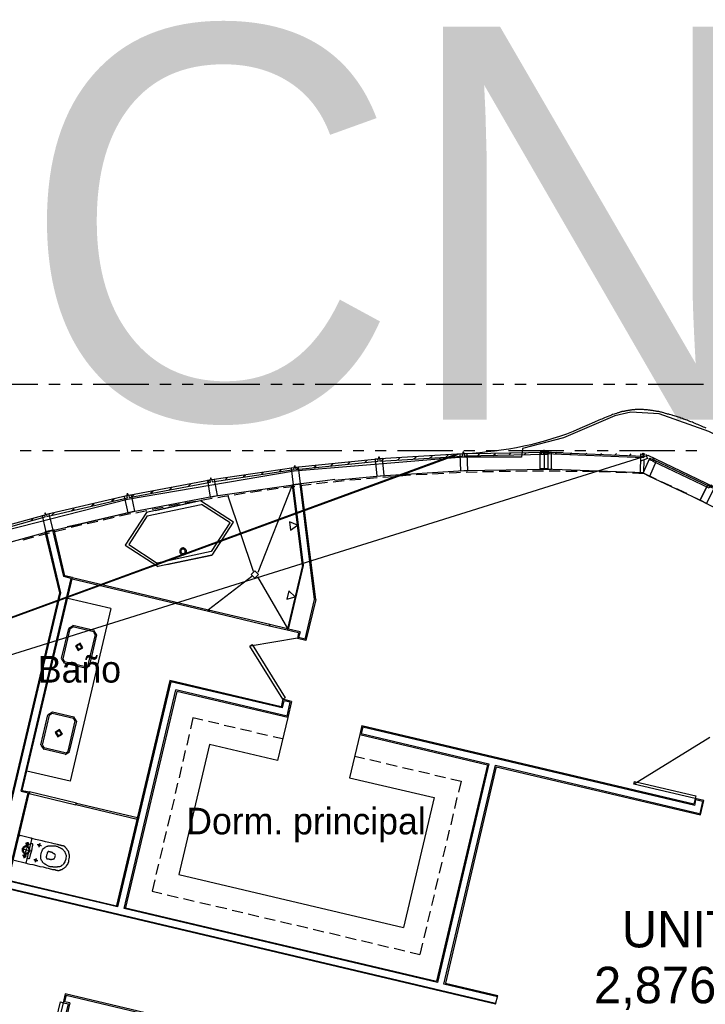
# Model space of a CAD drawing. Header units: feet. Extents: x -79 to 198, y -22 to 181.
# Tile 217 of 256: x 68 to 99, y 135 to 180. Entities that reach past the tile are written whole.
import ezdxf
from ezdxf.enums import TextEntityAlignment as Align

# ---------------------------------------------------------------- set-up
doc = ezdxf.new("R2010")
doc.units = ezdxf.units.FT
for name, color, linetype in [('A-AREA-UNIDAD', 30, 'CONTINUOUS'), ('A-LINEA', 7, 'CONTINUOUS'), ('A-LINEA-FINA', 9, 'CONTINUOUS'), ('A-NOMBRE-ESPACIO', 2, 'CONTINUOUS'), ('A-TEXTO-PDF', 3, 'CONTINUOUS')]:
    doc.layers.add(name, color=color, linetype=linetype)

msp = doc.modelspace()

# ---------------------------------------------------------------- linework, layer by layer
at = {"layer": 'A-AREA-UNIDAD'}
msp.add_lwpolyline([(130.56, 133.7422), (125.872, 140.0889), (120.192, 146.3289), (116.56, 149.6889), (112.88, 152.6933), (107.968, 156.1778), (103.008, 159.0578), (102.96, 159.3778), (101.52, 160.1422), (101.12, 160.1422), (101.088, 160.3733), (99.52, 161.1378), (97.28, 161.9378), (96, 162.0089), (95.28, 161.8489), (92.96, 160.8533), (91.12, 160.3733), (91.072, 159.9822), (88.448, 159.9822), (80.832, 159.3422), (73.312, 158.0622), (66.368, 156.3022)], dxfattribs=at)
at = {"layer": 'A-LINEA'}
for p, q in [((69.28, 163.2578), (66.7733, 163.2578)), ((70.28, 163.2578), (69.7733, 163.2578)), ((71.28, 163.2578), (70.7733, 163.2578)), ((74.28, 163.2578), (71.7733, 163.2578)), ((75.28, 163.2578), (74.7733, 163.2578)), ((76.28, 163.2578), (75.7733, 163.2578)), ((79.28, 163.2578), (76.7733, 163.2578)), ((80.28, 163.2578), (79.7733, 163.2578)), ((81.28, 163.2578), (80.7733, 163.2578)), ((84.28, 163.2578), (81.7733, 163.2578)), ((85.28, 163.2578), (84.7733, 163.2578)), ((86.28, 163.2578), (85.7733, 163.2578)), ((89.28, 163.2578), (86.7733, 163.2578)), ((90.28, 163.2578), (89.7733, 163.2578)), ((91.28, 163.2578), (90.7733, 163.2578)), ((94.28, 163.2578), (91.7733, 163.2578)), ((95.28, 163.2578), (94.7733, 163.2578)), ((96.28, 163.2578), (95.7733, 163.2578)), ((99.28, 163.2578), (96.7733, 163.2578)), ((88.2115, 160.099), (36.6895, 141.2395)), ((88.0906, 160.0939), (36.6895, 141.2395)), ((96.7676, 160.0506), (36.6895, 141.2395)), ((68.9733, 160.2578), (68.48, 160.2578)), ((69.9733, 160.2578), (69.48, 160.2578)), ((72.9733, 160.2578), (70.48, 160.2578)), ((73.9733, 160.2578), (73.48, 160.2578)), ((74.9733, 160.2578), (74.48, 160.2578)), ((77.9733, 160.2578), (75.48, 160.2578)), ((78.9733, 160.2578), (78.48, 160.2578)), ((79.9733, 160.2578), (79.48, 160.2578)), ((82.9733, 160.2578), (80.48, 160.2578)), ((83.9733, 160.2578), (83.48, 160.2578)), ((84.9733, 160.2578), (84.48, 160.2578)), ((84.76, 159.8178), (84.8533, 159.8978)), ((87.9733, 160.2578), (85.48, 160.2578)), ((85.4933, 159.8578), (85.5867, 159.9511)), ((86.2267, 159.8978), (86.32, 159.9911)), ((86.9467, 159.9511), (87.04, 160.0311)), ((87.68, 159.9911), (87.7733, 160.0844)), ((88.9733, 160.2578), (88.48, 160.2578)), ((88.4933, 160.1244), (88.4933, 160.1244)), ((88.4933, 160.0444), (92.2267, 160.1111)), ((89.1067, 160.0444), (89.2, 160.1378)), ((89.9733, 160.2578), (89.48, 160.2578)), ((89.8, 160.0578), (89.8933, 160.1511)), ((92.9733, 160.2578), (90.48, 160.2578)), ((90.4933, 160.0711), (90.5867, 160.1644)), ((91.2, 160.0844), (91.28, 160.1778)), ((91.8933, 160.0978), (91.9867, 160.1778)), ((91.9733, 160.2044), (92.04, 160.2178)), ((92.04, 160.2044), (92.0533, 160.1244)), ((92.6, 160.1111), (92.68, 160.2044)), ((93.2667, 160.0978), (93.3467, 160.1778)), ((93.9733, 160.2578), (93.48, 160.2578)), ((93.9333, 160.0844), (94.0133, 160.1644)), ((94.9733, 160.2578), (94.48, 160.2578)), ((94.6, 160.0711), (94.68, 160.1511)), ((95.2667, 160.0578), (95.3467, 160.1378)), ((97.9733, 160.2578), (95.48, 160.2578)), ((95.9333, 160.0444), (96.0133, 160.1244)), ((96.5467, 160.1644), (96.6267, 160.1111)), ((99.7546, 158.6201), (96.7741, 160.0558)), ((96.8933, 159.8311), (96.8267, 159.9378)), ((96.96, 159.8844), (96.9333, 159.8044)), ((98.9733, 160.2578), (98.48, 160.2578)), ((80.1467, 159.3111), (80.2533, 159.4178)), ((80.9467, 159.4311), (81.04, 159.5244)), ((81.7067, 159.5111), (81.8133, 159.6044)), ((82.48, 159.5911), (82.5733, 159.6844)), ((83.24, 159.6578), (83.3333, 159.7511)), ((84.0133, 159.7378), (84.1067, 159.8311)), ((77.7333, 158.9644), (77.8267, 159.0578)), ((78.5333, 159.0844), (78.64, 159.1778)), ((79.3467, 159.1911), (79.44, 159.2978)), ((83.8267, 158.9778), (83.3333, 158.9378)), ((84.5733, 159.0444), (84.08, 159.0044)), ((85.32, 159.0978), (84.8267, 159.0578)), ((86.8267, 159.2044), (86.32, 159.1778)), ((87.5733, 159.2444), (87.0667, 159.2178)), ((89.0667, 159.2978), (88.5733, 159.2844)), ((89.8133, 159.3244), (89.32, 159.3111)), ((91.32, 159.3511), (90.8133, 159.3378)), ((92.0667, 159.3511), (91.5733, 159.3511)), ((93.5733, 159.3378), (93.0667, 159.3378)), ((94.32, 159.3244), (93.8133, 159.3378)), ((95.0667, 159.2978), (94.5733, 159.3111)), ((95.8133, 159.2711), (95.32, 159.2844)), ((96.6267, 159.2311), (96.0667, 159.2578)), ((97.16, 158.9778), (96.6267, 159.2311)), ((99.2667, 157.9644), (96.84, 159.1111)), ((75.2133, 158.5111), (75.32, 158.6178)), ((76.0667, 158.6711), (76.1733, 158.7778)), ((76.92, 158.8311), (77.0267, 158.9378)), ((79.2, 154.7911), (80.7467, 158.7378)), ((80.8533, 158.6578), (80.3467, 158.5911)), ((81.1467, 158.7778), (80.7467, 158.7378)), ((81.2, 155.0978), (80.7467, 158.7378)), ((81.2533, 155.0978), (80.8, 158.7378)), ((81.7467, 153.5644), (81.0933, 158.7778)), ((81.5867, 158.7511), (81.0933, 158.6844)), ((81.8, 153.5644), (81.1467, 158.7778)), ((82.3333, 158.8311), (81.84, 158.7778)), ((83.08, 158.9111), (82.5867, 158.8578)), ((97.84, 158.6578), (97.3867, 158.8711)), ((72.6, 157.9911), (72.72, 158.0978)), ((73.5067, 158.1911), (73.6133, 158.2978)), ((74.36, 158.3511), (74.4667, 158.4578)), ((77.1333, 158.1111), (76.64, 158.0311)), ((77.84, 158.2311), (78.9733, 154.8444)), ((78.6133, 158.3511), (78.12, 158.2711)), ((79.36, 158.4578), (78.8667, 158.3778)), ((99.1867, 157.9911), (98.7333, 158.2178)), ((70.7867, 157.5644), (70.9067, 157.6711)), ((71.6933, 157.7778), (71.8133, 157.8844)), ((74.16, 157.4978), (76.6, 158.0178)), ((74.2, 157.3378), (76.64, 157.8444)), ((74.92, 157.7111), (74.4267, 157.6178)), ((74.5733, 157.5778), (76.6, 158.0178)), ((76.4, 157.9778), (75.9067, 157.8978)), ((99.2667, 157.9644), (101.64, 156.7111)), ((68.9467, 157.0978), (69.0667, 157.2178)), ((69.8933, 157.3511), (70.0133, 157.4711)), ((73.6667, 157.5378), (71.04, 156.9244)), ((72.72, 157.2578), (72.2267, 157.1378)), ((74.1867, 157.5644), (73.6933, 157.4578)), ((71.04, 156.9244), (70.6, 156.8311)), ((71.2533, 156.9244), (70.7733, 156.8044)), ((71.9867, 157.0844), (71.5067, 156.9778)), ((69.08, 156.3644), (68.6, 156.2311)), ((69.8, 156.5511), (69.32, 156.4311)), ((70.0133, 156.6978), (69.6133, 156.6044)), ((70.2667, 153.8578), (69.6133, 156.6044)), ((70.32, 153.8578), (69.6667, 156.6178)), ((70.4533, 154.5911), (69.96, 156.6844)), ((70.4933, 154.6311), (70.0133, 156.6978)), ((70.5333, 156.7378), (70.04, 156.6178)), ((75.7389, 155.8612), (75.7175, 155.8451)), ((75.7627, 155.8733), (75.7389, 155.8612)), ((75.7882, 155.8811), (75.7627, 155.8733)), ((75.8148, 155.8844), (75.7882, 155.8811)), ((75.8415, 155.8829), (75.8148, 155.8844)), ((75.8675, 155.8769), (75.8415, 155.8829)), ((75.8921, 155.8664), (75.8675, 155.8769)), ((75.9145, 155.8519), (75.8921, 155.8664)), ((74.6533, 155.2178), (77.0933, 155.7378)), ((75.6682, 155.7526), (75.6668, 155.7259)), ((75.6668, 155.7259), (75.67, 155.6994)), ((75.6742, 155.7786), (75.6682, 155.7526)), ((75.67, 155.6994), (75.6778, 155.6738)), ((75.6847, 155.8032), (75.6742, 155.7786)), ((75.6778, 155.6738), (75.6899, 155.65)), ((75.6992, 155.8256), (75.6847, 155.8032)), ((75.6899, 155.65), (75.706, 155.6286)), ((75.7175, 155.8451), (75.6992, 155.8256)), ((75.706, 155.6286), (75.7255, 155.6104)), ((75.721, 155.7451), (75.7201, 155.7277)), ((75.7201, 155.7277), (75.7222, 155.7104)), ((75.7249, 155.7621), (75.721, 155.7451)), ((75.7222, 155.7104), (75.7272, 155.6937)), ((75.7317, 155.7781), (75.7249, 155.7621)), ((75.7255, 155.6104), (75.7479, 155.5958)), ((75.7272, 155.6937), (75.7352, 155.6782)), ((75.7412, 155.7927), (75.7317, 155.7781)), ((75.7352, 155.6782), (75.7456, 155.6643)), ((75.7532, 155.8055), (75.7412, 155.7927)), ((75.7456, 155.6643), (75.7584, 155.6524)), ((75.7479, 155.5958), (75.7725, 155.5853)), ((75.7671, 155.816), (75.7532, 155.8055)), ((75.7584, 155.6524), (75.773, 155.6429)), ((75.7826, 155.8239), (75.7671, 155.816)), ((75.7725, 155.5853), (75.7985, 155.5793)), ((75.773, 155.6429), (75.789, 155.636)), ((75.7993, 155.8289), (75.7826, 155.8239)), ((75.789, 155.636), (75.806, 155.6321)), ((75.7985, 155.5793), (75.8252, 155.5779)), ((75.8166, 155.8311), (75.7993, 155.8289)), ((75.806, 155.6321), (75.8234, 155.6312)), ((75.834, 155.8301), (75.8166, 155.8311)), ((75.8234, 155.6312), (75.8407, 155.6333)), ((75.8252, 155.5779), (75.8518, 155.5811)), ((75.851, 155.8262), (75.834, 155.8301)), ((75.8407, 155.6333), (75.8574, 155.6384)), ((75.867, 155.8194), (75.851, 155.8262)), ((75.8518, 155.5811), (75.8773, 155.5889)), ((75.8574, 155.6384), (75.8729, 155.6463)), ((75.8816, 155.8099), (75.867, 155.8194)), ((75.8729, 155.6463), (75.8868, 155.6567)), ((75.8773, 155.5889), (75.9011, 155.601)), ((75.8944, 155.798), (75.8816, 155.8099)), ((75.8868, 155.6567), (75.8988, 155.6695)), ((75.9048, 155.784), (75.8944, 155.798)), ((75.8988, 155.6695), (75.9083, 155.6841)), ((75.9011, 155.601), (75.9225, 155.6171)), ((75.9128, 155.7685), (75.9048, 155.784)), ((75.9083, 155.6841), (75.9151, 155.7001)), ((75.9178, 155.7518), (75.9128, 155.7685)), ((75.934, 155.8336), (75.9145, 155.8519)), ((75.9151, 155.7001), (75.919, 155.7171)), ((75.9199, 155.7345), (75.9178, 155.7518)), ((75.919, 155.7171), (75.9199, 155.7345)), ((75.9225, 155.6171), (75.9408, 155.6366)), ((75.9501, 155.8123), (75.934, 155.8336)), ((75.9408, 155.6366), (75.9553, 155.659)), ((75.9622, 155.7884), (75.9501, 155.8123)), ((75.9553, 155.659), (75.9658, 155.6836)), ((75.97, 155.7629), (75.9622, 155.7884)), ((75.9658, 155.6836), (75.9718, 155.7096)), ((75.9732, 155.7363), (75.97, 155.7629)), ((75.9718, 155.7096), (75.9732, 155.7363)), ((81.2, 155.0978), (80.5067, 152.1778)), ((80.5733, 152.2178), (81.2533, 155.0978)), ((68.5733, 144.9511), (70.84, 154.5511)), ((70.7733, 154.5111), (70.4533, 154.5911)), ((70.84, 154.5511), (70.4933, 154.6311)), ((78.92, 154.6044), (76.9733, 153.0978)), ((79.1733, 154.5778), (80.5333, 152.2578)), ((68.52, 144.9111), (70.7733, 154.5111)), ((67.8, 143.4178), (70.2667, 153.8578)), ((67.84, 143.3511), (70.32, 153.8578)), ((72.5733, 153.1511), (70.6267, 153.6044)), ((81.32, 151.7778), (81.7467, 153.5644)), ((81.8, 153.5644), (81.36, 151.7111)), ((72.56, 153.1511), (70.7333, 145.3644)), ((76.9333, 153.0711), (76.9333, 153.0711)), ((76.9333, 153.0711), (76.9333, 153.0711)), ((70.8717, 152.3733), (70.6712, 152.2495)), ((70.8564, 152.3084), (70.736, 152.2342)), ((71.8, 152.0978), (70.84, 152.3244)), ((71.8133, 152.1644), (70.8533, 152.3911)), ((79.68, 152.4178), (79.68, 152.4178)), ((70.6533, 152.2578), (70.3333, 150.8978)), ((70.72, 152.2444), (70.4, 150.8844)), ((71.5467, 150.6178), (71.88, 151.9778)), ((71.6133, 150.5911), (71.9333, 151.9644)), ((71.8773, 151.9614), (71.803, 152.0818)), ((71.9422, 151.946), (71.8184, 152.1466)), ((80.48, 152.2311), (80.48, 152.2311)), ((81.0267, 152.0578), (80.5067, 152.1778)), ((81.0933, 152.0978), (80.5733, 152.2178)), ((81.0267, 152.0578), (80.9733, 151.8044)), ((81.0933, 152.0978), (81.0267, 151.8444)), ((80.9779, 151.8086), (78.8373, 151.4614)), ((81.36, 151.7111), (80.9733, 151.8044)), ((81.32, 151.7778), (81.0267, 151.8444)), ((70.3378, 150.8895), (70.4616, 150.6889)), ((70.4027, 150.8742), (70.477, 150.7538)), ((70.4533, 150.6978), (71.4133, 150.4711)), ((70.48, 150.7644), (71.4267, 150.5378)), ((71.4216, 150.4623), (71.6222, 150.586)), ((71.4369, 150.5271), (71.5573, 150.6014)), ((75.2267, 149.9111), (72.8133, 139.6978)), ((75.2667, 149.8444), (72.8667, 139.6978)), ((80.24, 148.7244), (75.2267, 149.9111)), ((80.28, 148.6711), (75.2667, 149.8444)), ((73.16, 139.6178), (75.4933, 149.4844)), ((75.5333, 149.4178), (73.2133, 139.6044)), ((80.5067, 148.2978), (75.4933, 149.4844)), ((80.5467, 148.2444), (75.5333, 149.4178)), ((80.32, 149.0578), (80.24, 148.7244)), ((80.36, 148.9911), (80.28, 148.6711)), ((80.7067, 148.9644), (80.32, 149.0578)), ((80.6533, 148.9244), (80.36, 148.9911)), ((80.5067, 148.2978), (80.6533, 148.9244)), ((80.7067, 148.9644), (80.5467, 148.2444)), ((69.4133, 147.0044), (69.7333, 148.3644)), ((69.48, 146.9911), (69.8, 148.3511)), ((69.9383, 148.48), (69.7378, 148.3561)), ((69.923, 148.4151), (69.8027, 148.3408)), ((69.92, 148.4311), (70.88, 148.2044)), ((69.9333, 148.4978), (70.8933, 148.2711)), ((70.9467, 148.0844), (70.6267, 146.7244)), ((71.0133, 148.0711), (70.6933, 146.6978)), ((70.9573, 148.0815), (70.883, 148.2018)), ((71.0222, 148.0661), (70.8983, 148.2666)), ((76.2667, 148.2178), (76.16, 147.7244)), ((76.7067, 148.1111), (76.2667, 148.2178)), ((77.44, 147.9511), (76.96, 148.0578)), ((78.1733, 147.7778), (77.68, 147.8844)), ((80.5467, 148.2444), (80.08, 146.2978)), ((83.88, 147.8711), (83.7867, 147.4711)), ((83.88, 147.8711), (98.84, 144.3378)), ((76.0933, 147.4711), (75.9867, 146.9911)), ((78.9067, 147.6044), (78.4133, 147.7111)), ((79.6267, 147.4311), (79.1467, 147.5378)), ((83.7867, 147.4711), (83.32, 145.5244)), ((83.7867, 147.4711), (89.5467, 146.1111)), ((83.92, 147.8044), (83.8533, 147.5111)), ((83.8533, 147.5111), (89.6, 146.1511)), ((98.88, 144.2711), (83.92, 147.8044)), ((69.4178, 146.9961), (69.5417, 146.7956)), ((69.4827, 146.9808), (69.557, 146.8605)), ((77.0133, 147.0178), (75.6267, 141.1511)), ((80.08, 146.2978), (77.0133, 147.0178)), ((80.3067, 147.2711), (79.88, 147.3644)), ((99.5512, 147.3419), (96.1425, 145.2357)), ((70.4933, 146.5778), (69.5333, 146.8044)), ((70.5067, 146.6444), (69.5467, 146.8711)), ((70.5017, 146.5689), (70.7022, 146.6928)), ((70.517, 146.6338), (70.6373, 146.7081)), ((75.92, 146.7511), (75.8133, 146.2578)), ((83.56, 146.4978), (84, 146.3911)), ((84.24, 146.3378), (84.7333, 146.2178)), ((84.9733, 146.1644), (85.4667, 146.0444)), ((89.5467, 146.1111), (87.24, 136.3511)), ((89.6, 146.1511), (87.28, 136.2844)), ((70.7333, 145.3644), (68.7867, 145.8178)), ((75.7467, 146.0178), (75.64, 145.5244)), ((85.7067, 145.9911), (86.1867, 145.8711)), ((86.44, 145.8178), (86.92, 145.7111)), ((87.16, 145.6444), (87.6533, 145.5378)), ((87.5733, 136.2178), (89.8933, 146.0844)), ((89.9333, 146.0178), (87.64, 136.2578)), ((89.8933, 146.0844), (99.0933, 143.9111)), ((89.9333, 146.0178), (99.1333, 143.8444)), ((75.5733, 145.2844), (75.4667, 144.8044)), ((83.32, 145.5244), (87.1333, 144.6311)), ((87.8933, 145.4711), (88.3467, 145.3644)), ((88.3467, 145.3644), (88.2267, 144.8711)), ((67.8933, 140.8711), (68.84, 144.8444)), ((67.96, 140.8978), (68.9067, 144.8844)), ((68.52, 144.9111), (68.84, 144.8444)), ((68.5733, 144.9511), (68.9067, 144.8844)), ((71.04, 144.3378), (71.04, 144.3378)), ((71.04, 144.3378), (71.04, 144.3378)), ((75.4133, 144.5511), (75.2933, 144.0711)), ((87.1333, 144.6311), (85.7467, 138.7644)), ((88.16, 144.6311), (88.0533, 144.1378)), ((98.8933, 144.5911), (98.84, 144.3378)), ((98.88, 144.2711), (98.9333, 144.5244)), ((99.2933, 144.4978), (98.8933, 144.5911)), ((99.2267, 144.4578), (98.9333, 144.5244)), ((99.2267, 144.4578), (99.1067, 143.9111)), ((99.1333, 143.8444), (99.2933, 144.4978)), ((87.9867, 143.8978), (87.88, 143.4044)), ((75.24, 143.8311), (75.12, 143.3378)), ((75.0667, 143.0978), (74.9467, 142.6044)), ((87.8133, 143.1644), (87.7067, 142.6844)), ((89.9067, 135.3111), (57.9867, 142.8444)), ((58.04, 142.8844), (89.9067, 135.3511)), ((68.4841, 142.9099), (68.4279, 142.8752)), ((68.96, 142.7911), (68.48, 142.9111)), ((68.76, 141.7244), (69, 142.7378)), ((69.0121, 142.7337), (68.9774, 142.7899)), ((74.8933, 142.3644), (74.7733, 141.8844)), ((87.6533, 142.4311), (87.5333, 141.9511)), ((68.2133, 141.8044), (68.7067, 141.6844)), ((68.7159, 141.6724), (68.7721, 141.7071)), ((87.48, 141.7111), (87.36, 141.2178)), ((74.72, 141.6311), (74.6, 141.1511)), ((72.8667, 139.6978), (67.8933, 140.8711)), ((67.96, 140.8978), (72.8267, 139.7511)), ((74.5467, 140.9111), (74.4267, 140.4044)), ((75.6267, 141.1511), (85.7467, 138.7644)), ((87.3067, 140.9778), (87.1867, 140.4844)), ((74.4267, 140.4044), (74.8667, 140.2978)), ((75.1067, 140.2444), (75.6, 140.1244)), ((75.84, 140.0711), (76.32, 139.9511)), ((76.5733, 139.8978), (77.0533, 139.7911)), ((87.1333, 140.2444), (87.0133, 139.7644)), ((87.28, 136.2844), (73.16, 139.6178)), ((73.1733, 139.6711), (87.24, 136.3511)), ((77.2933, 139.7244), (77.7867, 139.6178)), ((78.0267, 139.5511), (78.52, 139.4444)), ((86.96, 139.5111), (86.84, 139.0311)), ((78.76, 139.3778), (79.24, 139.2711)), ((79.4933, 139.2044), (79.9733, 139.0978)), ((80.2133, 139.0444), (80.7067, 138.9244)), ((80.9467, 138.8711), (81.44, 138.7511)), ((81.68, 138.6978), (82.16, 138.5778)), ((86.7867, 138.7911), (86.6667, 138.2978)), ((82.4133, 138.5244), (82.8933, 138.4044)), ((83.1333, 138.3511), (83.6267, 138.2311)), ((83.8667, 138.1778), (84.36, 138.0578)), ((84.6, 138.0044), (85.08, 137.8844)), ((85.3333, 137.8311), (85.8133, 137.7111)), ((86.0533, 137.6578), (86.4933, 137.5511)), ((86.6133, 138.0578), (86.4933, 137.5511)), ((89.9867, 135.6444), (87.5733, 136.2178)), ((87.64, 136.2578), (90, 135.6978)), ((70.5067, 135.7778), (70.4133, 135.3778)), ((70.5467, 135.7111), (70.48, 135.4178)), ((79.2533, 133.7111), (70.5067, 135.7778)), ((70.5467, 135.7111), (79.2, 133.6711)), ((89.9067, 135.3111), (90, 135.6978)), ((70.1333, 133.1378), (70.6533, 135.3244)), ((70.72, 135.3644), (70.2, 133.1778)), ((70.4133, 135.3778), (70.6533, 135.3244)), ((70.72, 135.3644), (70.48, 135.4178))]:
    msp.add_line(p, q, dxfattribs=at)
for points in [[(99.4, 161.2844), (99.3333, 161.3111), (99.28, 161.3378), (99.2133, 161.3644), (99.1467, 161.3911), (99.08, 161.4178), (99.0133, 161.4444), (98.96, 161.4711), (98.8933, 161.4978), (98.8267, 161.5244), (98.7733, 161.5511), (98.7067, 161.5778), (98.6533, 161.5911), (98.6, 161.6178), (98.5333, 161.6444), (98.48, 161.6578), (98.4267, 161.6844), (98.3733, 161.6978), (98.32, 161.7244), (98.2533, 161.7378), (98.2, 161.7644), (98.1467, 161.7778), (98.1067, 161.7911), (98.0533, 161.8178), (98, 161.8311), (97.9467, 161.8444), (97.8933, 161.8578), (97.8533, 161.8711), (97.8, 161.8844), (97.7467, 161.8978), (97.7067, 161.9111), (97.6533, 161.9244), (97.6133, 161.9378), (97.56, 161.9511), (97.52, 161.9644), (97.48, 161.9778), (97.4267, 161.9911), (97.3867, 162.0044), (97.3467, 162.0044), (97.3067, 162.0178), (97.2533, 162.0311), (97.2133, 162.0311), (97.1733, 162.0444), (97.1333, 162.0578), (97.0933, 162.0578), (97.0533, 162.0711), (97.0133, 162.0711), (96.9733, 162.0844), (96.9333, 162.0844), (96.9067, 162.0844), (96.8667, 162.0978), (96.8267, 162.0978), (96.7867, 162.0978), (96.7467, 162.1111), (96.72, 162.1111), (96.68, 162.1111), (96.64, 162.1111), (96.6133, 162.1111), (96.5733, 162.1244), (96.5467, 162.1244), (96.5067, 162.1244), (96.48, 162.1244), (96.44, 162.1244), (96.4133, 162.1244), (96.3733, 162.1244), (96.3467, 162.1244), (96.32, 162.1244), (96.28, 162.1244), (96.2533, 162.1244), (96.2267, 162.1244), (96.1867, 162.1244), (96.16, 162.1111), (96.1333, 162.1111), (96.0933, 162.1111), (96.0667, 162.1111), (96.04, 162.1111), (96.0133, 162.0978), (95.9733, 162.0978), (95.9467, 162.0978), (95.92, 162.0844), (95.8933, 162.0844), (95.8667, 162.0844), (95.84, 162.0711), (95.8, 162.0711), (95.7733, 162.0711), (95.7467, 162.0578), (95.72, 162.0578), (95.6933, 162.0444), (95.6667, 162.0444), (95.64, 162.0311), (95.6, 162.0311), (95.5733, 162.0178), (95.5467, 162.0178), (95.52, 162.0044), (95.4933, 161.9911), (95.4667, 161.9911), (95.44, 161.9778), (95.4133, 161.9778), (95.3467, 161.9511), (95.2933, 161.9378), (95.24, 161.9111), (95.1733, 161.8978), (95.12, 161.8711), (95.0533, 161.8444), (95, 161.8311), (94.9333, 161.8044), (94.88, 161.7778), (94.8133, 161.7511), (94.7467, 161.7244), (94.6933, 161.6978), (94.6267, 161.6711), (94.56, 161.6444), (94.4933, 161.6178), (94.4267, 161.5911), (94.36, 161.5511), (94.0133, 161.4044), (93.7067, 161.2711), (93.4, 161.1378), (93.0933, 161.0178), (92.7867, 160.9111), (92.48, 160.8178), (92.16, 160.7111), (91.8267, 160.6178), (91.4933, 160.5378), (91.1733, 160.4711), (90.84, 160.4044), (90.4933, 160.3378), (90.16, 160.2978), (89.8533, 160.2444), (89.5333, 160.2178), (89.2, 160.1778), (88.8667, 160.1511), (88.5067, 160.1244), (88.2, 160.1111)], [(91.92, 160.2178), (92.0667, 160.2178), (92.0667, 160.2978), (92.1067, 160.2978), (92.1067, 160.2178), (92.2533, 160.2178)], [(80.9067, 159.4178), (84.6133, 159.8044), (84.6, 159.8844), (80.8933, 159.5111), (80.9067, 159.4178)], [(84.8133, 159.9111), (84.6667, 159.8978), (84.6667, 159.9778), (84.6267, 159.9778), (84.6267, 159.8844), (84.48, 159.8844), (84.5467, 159.1244), (84.88, 159.1511), (84.8133, 159.9111)], [(88.4133, 160.0311), (88.4133, 160.1244), (84.6933, 159.8978), (84.6933, 159.8044)], [(84.6933, 159.8044), (88.4133, 160.0311), (88.4133, 160.0444)], [(88.6267, 160.1244), (88.48, 160.1244), (88.4667, 160.2044), (88.4267, 160.2044), (88.4267, 160.1244), (88.2933, 160.1111), (88.32, 159.3644), (88.6533, 159.3778), (88.6267, 160.1244)], [(92.2267, 160.1111), (92.2267, 160.1644), (92.2267, 160.1911), (89.6933, 160.1378), (88.4933, 160.1244), (88.4933, 160.0444)], [(92.2533, 160.2044), (92.2533, 159.4578), (91.92, 159.4578), (91.92, 160.2044)], [(92.08, 159.4578), (96.5867, 159.2844), (96.6, 159.8578)], [(92.4267, 160.1644), (92.4267, 160.1911), (92.2933, 160.1911), (92.2933, 160.2711), (92.24, 160.2711), (92.24, 160.1911), (92.0933, 160.1911), (92.0933, 160.1644), (92.0933, 159.4444), (92.4267, 159.4444), (92.4267, 160.1644)], [(92.1333, 160.2178), (92.2267, 160.2044), (96.5733, 160.0311), (96.5733, 159.9511)], [(96.5733, 159.9511), (92.1333, 160.1244), (92.1333, 160.2044)], [(92.9467, 160.1778), (92.3067, 160.1911), (92.3067, 160.1644), (92.3067, 160.1111)], [(96.4267, 159.2711), (96.4533, 160.0444), (96.4533, 160.1244), (96.6267, 160.1111)], [(96.6667, 160.1111), (96.72, 159.9778), (96.7467, 159.9111), (96.44, 159.7911)], [(96.6, 160.0444), (96.5067, 160.0978), (96.5467, 160.1644)], [(96.8533, 159.9378), (96.9867, 159.8711), (97.0133, 159.9511), (97.0533, 159.9378), (97.0133, 159.8578), (97.1467, 159.8044), (96.84, 159.1111), (96.5467, 159.2578), (96.8533, 159.9378)], [(99.5333, 158.5778), (97, 159.7778), (97.04, 159.8578), (99.56, 158.6578), (99.5333, 158.5778)], [(77.1333, 158.8711), (80.8267, 159.4178), (80.8133, 159.4978), (77.12, 158.9511), (77.1333, 158.8711)], [(81.0267, 159.5244), (80.88, 159.4978), (80.8667, 159.5911), (80.8267, 159.5778), (80.84, 159.4978), (80.6933, 159.4844), (80.7867, 158.7378), (81.1067, 158.7778), (81.0267, 159.5244)], [(82.6533, 158.9378), (84.7067, 159.1378), (88.48, 159.3778), (92.2667, 159.4444)], [(77.24, 158.9778), (77.1067, 158.9511), (77.0933, 159.0311), (77.0533, 159.0311), (77.0667, 158.9511), (76.92, 158.9244), (77.04, 158.1778), (77.3733, 158.2444), (77.24, 158.9778)], [(82.6533, 158.9644), (82.2267, 158.9111), (80.7867, 158.7378)], [(86.0667, 159.1644), (86.0267, 159.1644), (85.5733, 159.1244)], [(88.32, 159.2844), (88.1467, 159.2711), (87.8133, 159.2578)], [(90.5733, 159.3378), (90.2667, 159.3378), (90.0667, 159.3378)], [(92.8133, 159.3511), (92.3867, 159.3511), (92.32, 159.3511)], [(57.0533, 152.3244), (59.0267, 153.1511), (62.5733, 154.4711), (66.16, 155.6311), (69.8133, 156.6444), (73.4933, 157.5111), (77.2, 158.2178), (80.7867, 158.7378)], [(73.3867, 158.1644), (77.0533, 158.8578), (77.04, 158.9378), (73.3733, 158.2444), (73.3867, 158.1644)], [(80.1067, 158.5644), (79.7067, 158.5111), (79.6133, 158.4978)], [(98.52, 158.3378), (98.4133, 158.3911), (98.0667, 158.5511)], [(99.7467, 158.5644), (99.6133, 158.6178), (99.6533, 158.6978), (99.6133, 158.7111), (99.5867, 158.6444), (99.4533, 158.7111), (99.12, 158.0444), (99.4133, 157.8844), (99.7467, 158.5644)], [(99.12, 158.0444), (99.4533, 158.7111), (99.5867, 158.6444), (99.6133, 158.7111), (99.6533, 158.6978), (99.6133, 158.6178)], [(69.68, 157.2978), (73.32, 158.1511), (73.2933, 158.2311), (69.6667, 157.3911), (69.68, 157.2978)], [(73.4933, 158.2711), (73.36, 158.2444), (73.3333, 158.3244), (73.2933, 158.3244), (73.32, 158.2444), (73.1733, 158.2044), (73.3333, 157.4711), (73.6533, 157.5378), (73.4933, 158.2711)], [(77.88, 158.2311), (77.6, 158.1911), (77.3867, 158.1511)], [(75.6533, 157.8578), (75.52, 157.8311), (75.1733, 157.7644)], [(77.1331, 155.5651), (78.0926, 157.0442), (76.6136, 158.0038)], [(77.0997, 155.7216), (77.9362, 157.0108), (76.6469, 157.8473)], [(66.0133, 156.2844), (69.6, 157.2844), (69.5867, 157.3644), (65.9867, 156.3644), (66.0133, 156.2844)], [(69.7867, 157.4178), (69.64, 157.3778), (69.6267, 157.4578), (69.5867, 157.4578), (69.6, 157.3644), (69.4667, 157.3378), (69.64, 156.6044), (69.9733, 156.6844), (69.7867, 157.4178)], [(73.4533, 157.4178), (73.44, 157.4178), (72.96, 157.3111)], [(74.1736, 157.4838), (73.214, 156.0047), (74.6931, 155.0451)], [(74.2069, 157.3273), (73.3705, 156.0381), (74.6597, 155.2016)], [(75.0933, 155.1378), (77.12, 155.5644), (74.68, 155.0444)], [(70.84, 154.5511), (76.9733, 153.0978), (76.96, 153.0178), (70.8267, 154.4711), (70.84, 154.5511)], [(79.2267, 154.6911), (79.06, 154.8578), (78.8933, 154.6911), (79.06, 154.5244), (79.2267, 154.6911)], [(70.88, 154.4978), (70.88, 154.4978), (70.88, 154.4978)], [(79.72, 152.3644), (76.96, 153.0178), (76.9733, 153.0978), (79.7333, 152.4444), (79.72, 152.3644)], [(77.0133, 153.0444), (77.0133, 153.0444), (77.0133, 153.0444)], [(80.5067, 152.1778), (79.72, 152.3644), (79.7333, 152.4444), (80.5333, 152.2578), (80.5067, 152.1778)], [(79.7733, 152.3911), (79.7733, 152.3911), (79.7733, 152.3911)], [(71.1784, 151.5866), (70.9778, 151.4629), (71.1016, 151.2623), (71.3022, 151.386), (71.1784, 151.5866)], [(71.1692, 151.5477), (71.0167, 151.4536), (71.1108, 151.3012), (71.2633, 151.3952), (71.1692, 151.5477)], [(80.32, 149.0578), (78.8267, 151.4578), (78.9333, 151.5244), (80.4267, 149.1244), (80.32, 149.0578)], [(70.1817, 147.3689), (70.3822, 147.4928), (70.2583, 147.6933), (70.0578, 147.5694), (70.1817, 147.3689)], [(70.1909, 147.4078), (70.3433, 147.502), (70.2491, 147.6544), (70.0967, 147.5602), (70.1909, 147.4078)], [(98.8933, 144.5911), (96.1333, 145.2311), (96.16, 145.3511), (98.92, 144.7111), (98.8933, 144.5911)], [(68.88, 144.8044), (70.9867, 144.2978), (71.0133, 144.3778), (68.9067, 144.8844), (68.88, 144.8044)], [(68.9333, 144.8311), (68.9333, 144.8311), (68.9333, 144.8311)], [(70.96, 144.3511), (70.96, 144.3511), (70.96, 144.3511)], [(73.7467, 143.6444), (70.9867, 144.2978), (71.0133, 144.3778), (73.7733, 143.7244), (73.7467, 143.6444)], [(73.72, 143.6978), (73.72, 143.6978), (73.72, 143.6978)], [(68.7067, 141.6844), (68.7333, 141.6844), (68.8, 141.6578), (68.92, 141.6311), (69.0533, 141.6044), (69.2133, 141.5644), (69.36, 141.5244), (69.52, 141.4978), (69.6533, 141.4578), (69.7467, 141.4444), (69.84, 141.4178), (69.8933, 141.4044), (69.9333, 141.3911), (69.96, 141.3911), (69.9867, 141.3911), (70, 141.3778), (70.0133, 141.3778), (70.0267, 141.3778), (70.04, 141.3778), (70.0533, 141.3644), (70.0667, 141.3644), (70.08, 141.3644), (70.0933, 141.3511), (70.12, 141.3511), (70.1333, 141.3511), (70.1467, 141.3511), (70.16, 141.3378), (70.1733, 141.3378), (70.1867, 141.3378), (70.2, 141.3378), (70.2133, 141.3378), (70.24, 141.3378), (70.2533, 141.3511), (70.2667, 141.3511), (70.28, 141.3511), (70.2933, 141.3644), (70.32, 141.3644), (70.3333, 141.3778), (70.3467, 141.3911), (70.3733, 141.3911), (70.3867, 141.4044), (70.4, 141.4178), (70.4267, 141.4311), (70.44, 141.4444), (70.4533, 141.4444), (70.48, 141.4578), (70.4933, 141.4711), (70.52, 141.4978), (70.5333, 141.5111), (70.56, 141.5378), (70.5733, 141.5511), (70.6, 141.5911), (70.6267, 141.6311), (70.64, 141.6711), (70.6667, 141.7378), (70.68, 141.8044), (70.6933, 141.8711), (70.7067, 141.9378), (70.7067, 141.9911), (70.7067, 142.0311), (70.6933, 142.0711), (70.6933, 142.0978), (70.68, 142.1244), (70.6667, 142.1511), (70.6667, 142.1778), (70.6533, 142.2044), (70.64, 142.2178), (70.6267, 142.2444), (70.6133, 142.2578), (70.6, 142.2711), (70.6, 142.2844), (70.5867, 142.3111), (70.5733, 142.3244), (70.56, 142.3378), (70.5467, 142.3511), (70.5333, 142.3644), (70.52, 142.3778), (70.5067, 142.3911), (70.5067, 142.4044), (70.4933, 142.4178), (70.48, 142.4178), (70.4667, 142.4311), (70.4533, 142.4311), (70.44, 142.4444), (70.4133, 142.4444), (70.4, 142.4578), (70.3867, 142.4578), (70.3733, 142.4578), (70.36, 142.4578), (70.3467, 142.4711), (70.3333, 142.4711), (70.32, 142.4711), (70.3067, 142.4711), (70.2933, 142.4844), (70.28, 142.4844), (70.2667, 142.4844), (70.2533, 142.4844), (70.24, 142.4844), (70.2267, 142.4978), (70.2, 142.4978), (70.16, 142.5111), (70.0933, 142.5244), (70.0133, 142.5378), (69.9067, 142.5644), (69.7733, 142.6044), (69.6267, 142.6311), (69.4667, 142.6711), (69.32, 142.7111), (69.1733, 142.7378), (69.0667, 142.7644), (68.9867, 142.7911), (68.96, 142.7911)], [(68.9067, 142.5111), (68.8933, 142.5111), (68.88, 142.5111), (68.8533, 142.5244), (68.8267, 142.5244), (68.8, 142.5378), (68.76, 142.5378), (68.7467, 142.5511), (68.72, 142.5511)], [(68.8667, 142.5111), (68.8667, 142.5244), (68.8667, 142.5378), (68.8667, 142.5511), (68.8533, 142.5511), (68.8533, 142.5644), (68.8533, 142.5778), (68.84, 142.5778), (68.8267, 142.5911), (68.8133, 142.5911), (68.8, 142.5911), (68.7867, 142.5911), (68.7733, 142.5778), (68.76, 142.5778), (68.76, 142.5644), (68.7467, 142.5511), (68.7467, 142.5378), (68.7467, 142.5244), (68.7467, 142.5111), (68.7467, 142.4978), (68.76, 142.4978), (68.76, 142.4844), (68.7733, 142.4844), (68.7867, 142.4711), (68.8, 142.4711), (68.8133, 142.4711), (68.8267, 142.4711), (68.84, 142.4844), (68.8533, 142.4844), (68.8533, 142.4978), (68.8667, 142.5111)], [(68.8267, 142.6178), (68.8267, 142.6044), (68.8133, 142.5911), (68.8133, 142.5644), (68.8, 142.5244), (68.8, 142.4844), (68.7867, 142.4578), (68.7733, 142.4178), (68.7733, 142.4044), (68.7733, 142.3911)], [(68.84, 142.5244), (68.84, 142.5378), (68.84, 142.5511), (68.8267, 142.5511), (68.8133, 142.5644), (68.8, 142.5644), (68.7867, 142.5644), (68.7867, 142.5511), (68.7733, 142.5378), (68.7733, 142.5244), (68.7733, 142.5111), (68.7867, 142.5111), (68.7867, 142.4978), (68.8, 142.4978), (68.8133, 142.4978), (68.8267, 142.4978), (68.8267, 142.5111), (68.84, 142.5111), (68.84, 142.5244)], [(68.96, 142.5644), (68.9867, 142.5511), (69, 142.5511), (69.0133, 142.5511), (69.0267, 142.5511), (69.04, 142.5378), (69.04, 142.5244), (69.0533, 142.5244), (69.04, 142.5111), (69.04, 142.4711), (69.0267, 142.4178), (69, 142.3378), (68.9867, 142.2311), (68.96, 142.1378), (68.9333, 142.0444), (68.92, 141.9644), (68.9067, 141.9111), (68.9067, 141.8978), (68.8933, 141.8844), (68.8933, 141.8711), (68.88, 141.8711), (68.8667, 141.8711), (68.8533, 141.8844), (68.84, 141.8844), (68.8267, 141.8844), (68.8133, 141.8844), (68.8, 141.8844), (68.8, 141.8978)], [(69.36, 142.5644), (69.36, 142.5511), (69.3467, 142.5244), (69.3467, 142.4978), (69.3333, 142.4578), (69.3333, 142.4311), (69.32, 142.4044), (69.32, 142.3911)], [(69.0133, 142.2044), (69, 142.2044), (68.96, 142.2178), (68.8933, 142.2311), (68.8267, 142.2444), (68.7467, 142.2578), (68.68, 142.2844), (68.6267, 142.2978), (68.5733, 142.3111), (68.56, 142.3111)], [(68.92, 142.2178), (68.92, 142.2578), (68.92, 142.2844), (68.9067, 142.3111), (68.9067, 142.3378), (68.88, 142.3644), (68.8667, 142.3911), (68.84, 142.4044), (68.8133, 142.4311), (68.7867, 142.4311), (68.76, 142.4444), (68.72, 142.4444), (68.6933, 142.4311), (68.6667, 142.4178), (68.64, 142.4044), (68.6133, 142.3911), (68.6, 142.3644), (68.5867, 142.3378), (68.5733, 142.3111), (68.5733, 142.2711), (68.5733, 142.2444), (68.5733, 142.2178), (68.5867, 142.1911), (68.6, 142.1644), (68.6267, 142.1378), (68.6533, 142.1244), (68.68, 142.0978), (68.7067, 142.0978), (68.7333, 142.0844), (68.7733, 142.0844), (68.8, 142.0978), (68.8267, 142.1111), (68.8533, 142.1244), (68.8667, 142.1378), (68.8933, 142.1644), (68.9067, 142.1911), (68.92, 142.2178)], [(68.88, 142.2311), (68.88, 142.2578), (68.88, 142.2844), (68.8667, 142.2978), (68.8667, 142.3244), (68.8533, 142.3511), (68.84, 142.3644), (68.8133, 142.3778), (68.8, 142.3911), (68.7733, 142.3911), (68.7467, 142.4044), (68.72, 142.4044), (68.7067, 142.3911), (68.68, 142.3911), (68.6667, 142.3778), (68.64, 142.3511), (68.6267, 142.3378), (68.6133, 142.3244), (68.6133, 142.2978), (68.6133, 142.2711), (68.6133, 142.2444), (68.6133, 142.2178), (68.6267, 142.2044), (68.64, 142.1778), (68.6533, 142.1644), (68.6667, 142.1511), (68.6933, 142.1378), (68.7067, 142.1378), (68.7333, 142.1244), (68.76, 142.1244), (68.7867, 142.1378), (68.8, 142.1378), (68.8267, 142.1511), (68.84, 142.1644), (68.8533, 142.1911), (68.8667, 142.2044), (68.88, 142.2311)], [(68.7067, 142.1244), (68.7067, 142.1111), (68.7067, 142.0978), (68.6933, 142.0711), (68.6933, 142.0311), (68.68, 141.9911), (68.6667, 141.9511), (68.6667, 141.9244), (68.6533, 141.9111), (68.6533, 141.8978)], [(68.76, 142.3378), (68.76, 142.3244), (68.7467, 142.2978), (68.7467, 142.2711), (68.7333, 142.2444), (68.7333, 142.2178), (68.72, 142.1911), (68.72, 142.1778), (68.72, 142.1644)], [(69.44, 142.4578), (69.4267, 142.4578), (69.4133, 142.4711), (69.3867, 142.4711), (69.36, 142.4711), (69.3333, 142.4844), (69.3067, 142.4978), (69.28, 142.4978), (69.2533, 142.4978)], [(69.3733, 142.4711), (69.3733, 142.4844), (69.3733, 142.4978), (69.36, 142.5111), (69.3467, 142.5111), (69.3333, 142.5111), (69.32, 142.5111), (69.3067, 142.4978), (69.3067, 142.4844), (69.3067, 142.4711), (69.3067, 142.4578), (69.32, 142.4578), (69.3333, 142.4444), (69.3467, 142.4444), (69.36, 142.4444), (69.36, 142.4578), (69.3733, 142.4578), (69.3733, 142.4711)], [(69.4267, 142.0978), (69.44, 142.1644), (69.4667, 142.2311), (69.4933, 142.2711), (69.52, 142.3111), (69.5467, 142.3511), (69.5867, 142.3778), (69.6133, 142.3911), (69.64, 142.4044), (69.6667, 142.4178), (69.6933, 142.4311), (69.72, 142.4311), (69.7333, 142.4444), (69.76, 142.4444), (69.7867, 142.4444), (69.8, 142.4578), (69.8267, 142.4578), (69.84, 142.4578), (69.8667, 142.4578), (69.88, 142.4578), (69.9067, 142.4578), (69.9333, 142.4578), (69.9467, 142.4578), (69.9733, 142.4578), (70, 142.4578), (70.0267, 142.4578), (70.0533, 142.4444), (70.08, 142.4444), (70.1067, 142.4311), (70.1333, 142.4311), (70.16, 142.4178), (70.1867, 142.4044), (70.2133, 142.3911), (70.2267, 142.3911), (70.2533, 142.3778), (70.28, 142.3644), (70.2933, 142.3644), (70.3067, 142.3511), (70.3333, 142.3378), (70.3467, 142.3244), (70.36, 142.3244), (70.3733, 142.3111), (70.3867, 142.2978), (70.4, 142.2844), (70.4133, 142.2711), (70.44, 142.2578), (70.4533, 142.2444), (70.4667, 142.2178), (70.48, 142.2044), (70.4933, 142.1644), (70.5067, 142.1378), (70.52, 142.0978), (70.5333, 142.0578), (70.5467, 142.0178), (70.5467, 141.9644), (70.5333, 141.9111), (70.5333, 141.8444), (70.5067, 141.7778), (70.4933, 141.7244), (70.4667, 141.6844), (70.44, 141.6444), (70.4133, 141.6044), (70.3867, 141.5778), (70.3467, 141.5644), (70.3333, 141.5378), (70.3067, 141.5244), (70.28, 141.5244), (70.2533, 141.5111), (70.24, 141.4978), (70.2133, 141.4978), (70.2, 141.4978), (70.1867, 141.4978), (70.16, 141.4978), (70.1467, 141.4844), (70.12, 141.4844), (70.1067, 141.4844), (70.08, 141.4844), (70.0667, 141.4844), (70.04, 141.4844), (70.0133, 141.4844), (70, 141.4844), (69.9733, 141.4844), (69.9467, 141.4978), (69.92, 141.4978), (69.88, 141.4978), (69.8533, 141.5111), (69.8267, 141.5111), (69.8, 141.5244), (69.7867, 141.5244), (69.76, 141.5378), (69.7333, 141.5511), (69.72, 141.5511), (69.6933, 141.5644), (69.68, 141.5778), (69.6533, 141.5911), (69.64, 141.6044), (69.6267, 141.6044), (69.6, 141.6178), (69.5867, 141.6311), (69.5733, 141.6444), (69.56, 141.6578), (69.5333, 141.6711), (69.52, 141.6844), (69.4933, 141.7111), (69.48, 141.7378), (69.4667, 141.7644), (69.44, 141.7911), (69.4267, 141.8311), (69.4133, 141.8711), (69.4133, 141.9111), (69.4133, 141.9644), (69.4133, 142.0311), (69.4267, 142.0978)], [(69.6533, 141.9378), (69.6533, 141.9244), (69.6667, 141.9111), (69.6667, 141.8978), (69.6667, 141.8844), (69.68, 141.8844), (69.68, 141.8711), (69.6933, 141.8711), (69.7067, 141.8711), (69.72, 141.8711), (69.7333, 141.8578), (69.7467, 141.8578), (69.76, 141.8578), (69.7733, 141.8578), (69.7867, 141.8444), (69.8, 141.8444), (69.8133, 141.8444), (69.8267, 141.8444), (69.84, 141.8444), (69.8533, 141.8311), (69.8667, 141.8311), (69.88, 141.8311), (69.8933, 141.8311), (69.8933, 141.8444), (69.9067, 141.8444), (69.92, 141.8444), (69.9333, 141.8444), (69.9467, 141.8444), (69.96, 141.8444), (69.9733, 141.8444), (69.9867, 141.8578), (70, 141.8578), (70.0133, 141.8711), (70.0267, 141.8978), (70.04, 141.9244), (70.0533, 141.9511), (70.0533, 141.9911), (70.0667, 142.0178), (70.0533, 142.0444), (70.0533, 142.0578), (70.04, 142.0711), (70.0267, 142.0844), (70.0133, 142.0844), (70.0133, 142.0978), (70, 142.0978), (69.9867, 142.1111), (69.9733, 142.1111), (69.9733, 142.1244), (69.96, 142.1244), (69.96, 142.1378), (69.9467, 142.1378), (69.9333, 142.1378), (69.9333, 142.1511), (69.92, 142.1511), (69.9067, 142.1511), (69.8933, 142.1644), (69.88, 142.1644), (69.8667, 142.1644), (69.8533, 142.1644), (69.84, 142.1778), (69.8267, 142.1778), (69.8133, 142.1778), (69.8, 142.1778), (69.7867, 142.1778), (69.7733, 142.1778), (69.7733, 142.1911), (69.76, 142.1911), (69.7467, 142.1911), (69.7467, 142.1778), (69.7333, 142.1778), (69.72, 142.1644), (69.7067, 142.1511), (69.6933, 142.1511), (69.6933, 142.1378), (69.6933, 142.1244), (69.6933, 142.0978), (69.68, 142.0578), (69.6667, 142.0311), (69.6667, 141.9911), (69.6533, 141.9644), (69.6533, 141.9511), (69.6533, 141.9378)], [(68.7733, 141.9778), (68.7467, 141.9778), (68.7333, 141.9778), (68.6933, 141.9911), (68.6667, 141.9911), (68.64, 142.0044), (68.6133, 142.0044), (68.6, 142.0178), (68.5867, 142.0178)], [(68.7333, 141.9778), (68.7333, 141.9911), (68.7333, 142.0044), (68.7333, 142.0178), (68.7333, 142.0311), (68.72, 142.0444), (68.7067, 142.0444), (68.6933, 142.0578), (68.68, 142.0578), (68.6667, 142.0578), (68.6533, 142.0444), (68.64, 142.0444), (68.64, 142.0311), (68.6267, 142.0311), (68.6267, 142.0178), (68.6267, 142.0044), (68.6267, 141.9911), (68.6267, 141.9778), (68.6267, 141.9644), (68.64, 141.9511), (68.6533, 141.9511), (68.6533, 141.9378), (68.6667, 141.9378), (68.68, 141.9378), (68.6933, 141.9378), (68.7067, 141.9378), (68.72, 141.9511), (68.7333, 141.9644), (68.7333, 141.9778)], [(68.7067, 141.9911), (68.7067, 142.0044), (68.7067, 142.0178), (68.6933, 142.0178), (68.6933, 142.0311), (68.68, 142.0311), (68.6667, 142.0311), (68.6667, 142.0178), (68.6533, 142.0178), (68.6533, 142.0044), (68.6533, 141.9911), (68.6533, 141.9778), (68.6667, 141.9644), (68.68, 141.9644), (68.6933, 141.9644), (68.7067, 141.9778), (68.7067, 141.9911)], [(69.28, 141.7778), (69.2667, 141.7778), (69.2533, 141.7911), (69.2267, 141.7911), (69.2, 141.8044), (69.1733, 141.8044), (69.1333, 141.8178), (69.12, 141.8178), (69.0933, 141.8178)], [(69.2133, 141.7911), (69.2133, 141.8044), (69.2133, 141.8178), (69.2, 141.8311), (69.1867, 141.8311), (69.1733, 141.8311), (69.16, 141.8311), (69.1467, 141.8178), (69.1467, 141.8044), (69.1467, 141.7911), (69.1467, 141.7778), (69.16, 141.7778), (69.16, 141.7644), (69.1733, 141.7644), (69.1867, 141.7644), (69.2, 141.7644), (69.2, 141.7778), (69.2133, 141.7778), (69.2133, 141.7911)], [(69.2, 141.8844), (69.2, 141.8711), (69.1867, 141.8444), (69.1867, 141.8178), (69.1733, 141.7778), (69.1733, 141.7511), (69.16, 141.7244), (69.16, 141.7111)], [(70.4133, 135.3778), (69.76, 132.6311), (69.64, 132.6578), (70.2933, 135.4178), (70.4133, 135.3778)]]:
    msp.add_lwpolyline(points, dxfattribs=at)
at = {"layer": 'A-LINEA-FINA'}
for points in [[(80.6133, 157.0578), (80.6667, 156.6844), (80.9733, 156.9111), (80.6133, 157.0578), (80.6133, 157.0578)], [(80.5867, 153.9511), (80.4933, 153.5778), (80.8667, 153.6844), (80.5867, 153.9511), (80.5867, 153.9511)]]:
    msp.add_lwpolyline(points, dxfattribs=at)

# ---------------------------------------------------------------- texts
at = {"layer": 'A-NOMBRE-ESPACIO'}
for s, p in [('Baño', (71.152, 149.8133)), ('Dorm. principal', (81.36, 142.9689))]:
    msp.add_text(s, height=1.2, dxfattribs=at).set_placement(p, align=Align.CENTER)
at = {"layer": 'A-TEXTO-PDF'}
for s, height, p in [('TNEMHCAORCNE', 17.716, (17.1598, 161.6769)), ('UNIT', 1.646, (98.1601, 137.8718)), ('2,876', 1.646, (97.094, 135.3518))]:
    msp.add_text(s, height=height, dxfattribs=at).set_placement(p, align=Align.CENTER)

doc.saveas('drawing.dxf')
